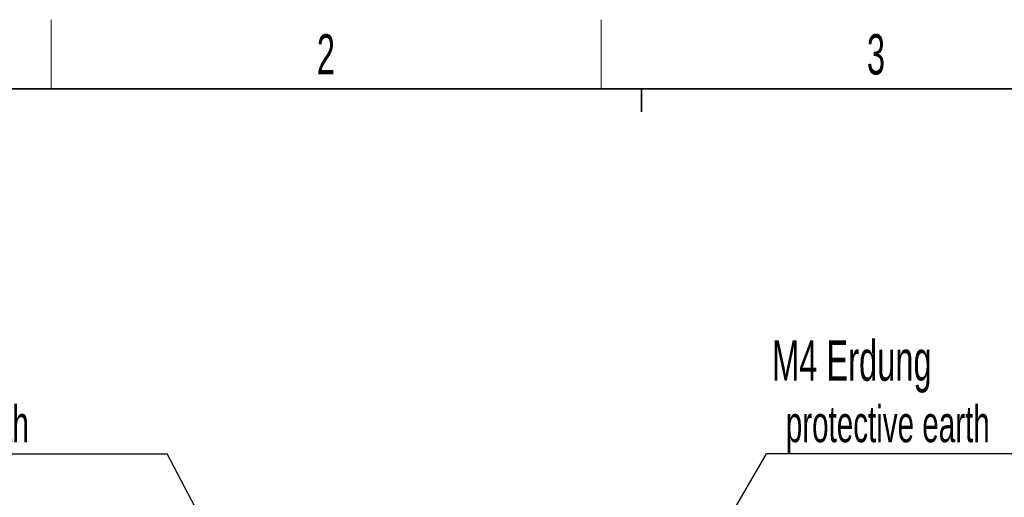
# Model space of a CAD drawing. Header units: millimetres. Extents: x 5 to 418, y 2 to 292.
# Tile 17 of 45: x 71 to 156, y 247 to 288. Entities that reach past the tile are written whole.
import ezdxf

# ---------------------------------------------------------------- set-up
doc = ezdxf.new("R2010")
doc.units = ezdxf.units.MM
doc.layers.add('SLD-0', color=7, linetype='Continuous')
doc.styles.add('SLDTEXTSTYLE0', font='TXT', dxfattribs={"width": 0.605})
doc.dimstyles.new('SLDDIMSTYLE1', dxfattribs={"dimtxt": 0.18, "dimasz": 3.302, "dimexe": 0, "dimexo": 0.0625, "dimgap": 0, "dimtad": 0, "dimtih": 1, "dimtoh": 1, "dimdec": 0, "dimrnd": 1e-09, "dimzin": 0, "dimdsep": 46, "dimtxsty": 'Standard', "dimsah": 1, "dimcen": 0.09, "dimadec": 0, "dimazin": 0, "dimtfac": 3.302, "dimtdec": 0, "dimtofl": 0, "dimtmove": 0, "dimatfit": 3, "dimfxl": 1, "dimfrac": 2, "dimtolj": 1, "dimtzin": 0, "dimarcsym": 0})

# ---------------------------------------------------------------- blocks, each defined once
blk = doc.blocks.new('SW_NOTE_0')
at = {"layer": 'SLD-0', "color": 0}
blk.add_line((-30.44, 0), (0, 0), dxfattribs=at)
at = {"layer": 'SLD-0', "color": 0, "attachment_point": 1, "style": 'SLDTEXTSTYLE0'}
for s, insert, char_height in [('M4 Erdung', (-30.907, 9.839), 3.5), ('protective earth', (-29.716, 4.174), 3.175)]:
    blk.add_mtext(s, dxfattribs=dict(at, insert=insert, char_height=char_height))
blk = doc.blocks.new('SW_NOTE_0_1')
at = {"layer": 'SLD-0', "color": 0}
blk.add_line((30.237, 0), (0, 0), dxfattribs=at)
at = {"layer": 'SLD-0', "color": 0, "attachment_point": 1, "style": 'SLDTEXTSTYLE0'}
for s, insert, char_height in [('M4 Erdung', (0.476, 9.839), 3.5), ('protective earth', (1.666, 4.174), 3.175)]:
    blk.add_mtext(s, dxfattribs=dict(at, insert=insert, char_height=char_height))

msp = doc.modelspace()

# ---------------------------------------------------------------- linework, layer by layer
at = {"layer": 'SLD-0', "lineweight": 18}
for p, q in [((73.75, 282.5), (73.75, 288.5)), ((121.5, 282.5), (121.5, 288.5))]:
    msp.add_line(p, q, dxfattribs=at)
at = {"layer": 'SLD-0', "lineweight": 35}
msp.add_line((408, 282.5), (26, 282.5), dxfattribs=at)
at = {"layer": 'SLD-0'}
for p, q in [((125, 280.5), (125, 282.5)), ((125, 282.5), (125, 280.5))]:
    msp.add_line(p, q, dxfattribs=at)

# ---------------------------------------------------------------- block references
for name, p in [('SW_NOTE_0', (83.8308, 250.7935)), ('SW_NOTE_0_1', (135.859, 250.7935))]:
    msp.add_blockref(name, p, dxfattribs=at)

# ---------------------------------------------------------------- texts
at = {"layer": 'SLD-0', "char_height": 3.5, "attachment_point": 2, "style": 'SLDTEXTSTYLE0'}
for s, insert in [('2', (97.6027, 287.243)), ('3', (145.3527, 287.243))]:
    msp.add_mtext(s, dxfattribs=dict(at, insert=insert))

# ---------------------------------------------------------------- leaders
at = {"layer": 'SLD-0'}
for points in [[(91.1535, 236.7654), (83.8308, 250.7935)], [(127.7432, 236.8296), (135.859, 250.7935)]]:
    msp.add_leader(points, dimstyle='SLDDIMSTYLE1', dxfattribs=at)

doc.saveas('drawing.dxf')
